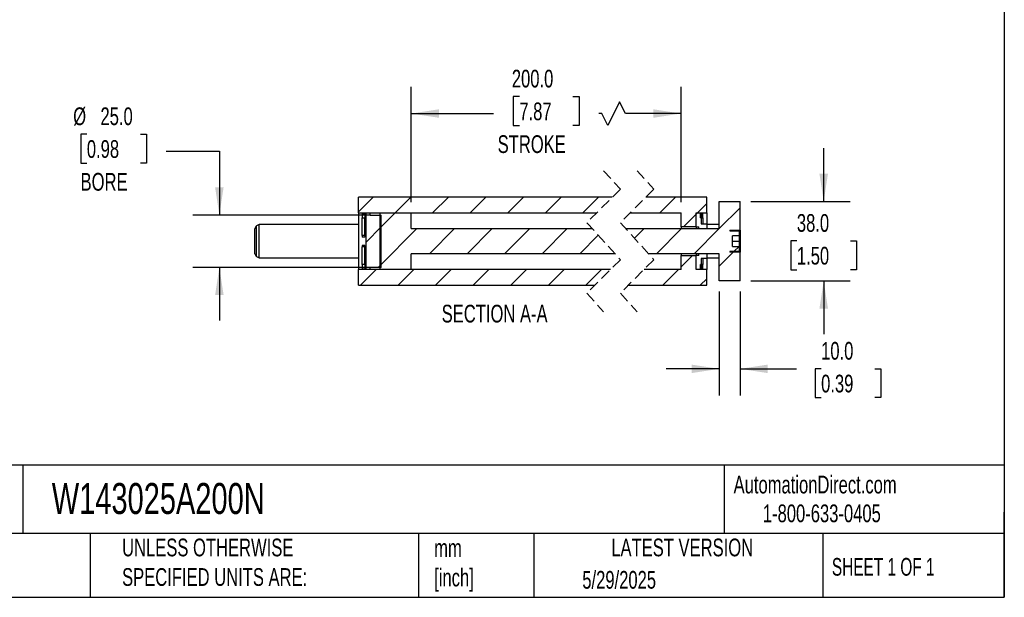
# Model space of a CAD drawing. Header units: millimetres. Extents: x 25 to 1092, y 25 to 838.
# Tile 3 of 4: x 621 to 1092, y 25 to 301. Entities that reach past the tile are written whole.
import ezdxf

# ---------------------------------------------------------------- set-up
doc = ezdxf.new("R2010")
doc.units = ezdxf.units.MM
doc.header["$LTSCALE"] = 4
doc.linetypes.add('SLD-Dashed', pattern=[1.905, 1.27, -0.635])
doc.linetypes.add('SLD-Solid', pattern=[0])
doc.layers.add('DIMENSIONS', color=140, linetype='SLD-Solid', lineweight=25)
doc.layers.add('TEXT', color=140, linetype='SLD-Solid', lineweight=25)
doc.layers.add('HATCH', color=6, linetype='SLD-Solid')
doc.styles.add('SLDTEXTSTYLE0', font='TXT', dxfattribs={"width": 0.7})
doc.styles.add('SLDTEXTSTYLE1', font='TXT', dxfattribs={"width": 0.65})
doc.dimstyles.new('SLDDIMSTYLE1', dxfattribs={"dimtxt": 8.632031, "dimasz": 13.208, "dimexe": 0, "dimexo": 0.0625, "dimgap": 2.158008, "dimtad": 0, "dimtih": 1, "dimtoh": 1, "dimrnd": 1e-09, "dimzin": 4, "dimdsep": 46, "dimtxsty": 'SLDTEXTSTYLE0', "dimsah": 1, "dimcen": 0.09, "dimadec": 0, "dimazin": 1, "dimtfac": 1, "dimtmove": 0, "dimatfit": 0, "dimfxl": 0, "dimfrac": 2, "dimtolj": 1, "dimtzin": 12, "dimarcsym": 0})
doc.dimstyles.new('SLDDIMSTYLE5', dxfattribs={"dimtxt": 8.632031, "dimasz": 13.208, "dimexe": 0, "dimexo": 0.0625, "dimgap": 2.158008, "dimtad": 0, "dimtih": 1, "dimtoh": 1, "dimrnd": 1e-09, "dimzin": 4, "dimdsep": 46, "dimtxsty": 'SLDTEXTSTYLE0', "dimsah": 1, "dimcen": 0.09, "dimadec": 0, "dimazin": 1, "dimtfac": 1, "dimtofl": 0, "dimtmove": 0, "dimatfit": 3, "dimfxl": 0, "dimfrac": 2, "dimtolj": 1, "dimtzin": 12, "dimarcsym": 0})

# ---------------------------------------------------------------- blocks, each defined once
blk = doc.blocks.new('_D_26')
at = {"layer": 'DIMENSIONS'}
for p, q in [((653.58, 246.65), (650.68, 246.65)), ((650.68, 246.65), (650.68, 232.93)), ((679.23, 246.65), (682.13, 246.65)), ((682.13, 246.65), (682.13, 232.93)), ((691.54, 238.58), (716.94, 238.58)), ((716.94, 238.58), (716.94, 208.07)), ((650.68, 232.93), (653.58, 232.93)), ((682.13, 232.93), (679.23, 232.93)), ((789.21, 208.07), (704.24, 208.07)), ((789.21, 183.07), (704.24, 183.07)), ((716.94, 183.07), (716.94, 157.67))]:
    blk.add_line(p, q, dxfattribs=at)
for points in [[(716.94, 208.07), (718.97, 221.28), (714.91, 221.28)], [(716.94, 183.07), (714.91, 169.86), (718.97, 169.86)]]:
    blk.add_solid(points, dxfattribs=at)
at = {"layer": 'DIMENSIONS', "char_height": 8.467, "attachment_point": 1, "style": 'SLDTEXTSTYLE0'}
for s, insert in [('%%c', (647.06, 259.5)), ('25.0', (660.1, 259.5)), ('0.98', (653.58, 243.85)), ('BORE', (650.59, 228.19))]:
    blk.add_mtext(s, dxfattribs=dict(at, insert=insert))
blk = doc.blocks.new('_D_27')
at = {"layer": 'DIMENSIONS'}
for p, q in [((808.69, 214.15), (808.69, 269.27)), ((937.66, 214.15), (937.66, 269.27)), ((860.35, 264.65), (857.45, 264.65)), ((857.45, 264.65), (857.45, 250.93)), ((886, 264.65), (888.9, 264.65)), ((888.9, 264.65), (888.9, 250.93)), ((908.24, 262.22), (902.6, 250.93)), ((911.06, 256.57), (908.24, 262.22)), ((808.69, 256.57), (848.05, 256.57)), ((899.77, 256.57), (898.29, 256.57)), ((902.6, 250.93), (899.77, 256.57)), ((937.66, 256.57), (911.06, 256.57)), ((857.45, 250.93), (860.35, 250.93)), ((888.9, 250.93), (886, 250.93))]:
    blk.add_line(p, q, dxfattribs=at)
for points in [[(808.69, 256.57), (821.9, 254.54), (821.9, 258.6)], [(937.66, 256.57), (924.46, 258.6), (924.46, 254.54)]]:
    blk.add_solid(points, dxfattribs=at)
at = {"layer": 'DIMENSIONS', "char_height": 8.467, "attachment_point": 1, "style": 'SLDTEXTSTYLE0'}
for s, insert in [('200.0', (856.76, 277.49)), ('7.87', (860.35, 261.84)), ('STROKE', (849.98, 246.19))]:
    blk.add_mtext(s, dxfattribs=dict(at, insert=insert))
blk = doc.blocks.new('_D_28')
at = {"layer": 'DIMENSIONS'}
for p, q in [((1005.86, 214.57), (1005.86, 239.97)), ((970.99, 214.57), (1018.56, 214.57)), ((993.03, 195.67), (990.13, 195.67)), ((990.13, 195.67), (990.13, 181.95)), ((1018.68, 195.67), (1021.58, 195.67)), ((1021.58, 195.67), (1021.58, 181.95)), ((990.13, 181.95), (993.03, 181.95)), ((1021.58, 181.95), (1018.68, 181.95)), ((970.99, 176.57), (1018.56, 176.57)), ((1005.86, 176.57), (1005.86, 151.17))]:
    blk.add_line(p, q, dxfattribs=at)
for points in [[(1005.86, 214.57), (1007.89, 227.78), (1003.82, 227.78)], [(1005.86, 176.57), (1003.82, 163.36), (1007.89, 163.36)]]:
    blk.add_solid(points, dxfattribs=at)
at = {"layer": 'DIMENSIONS', "char_height": 8.467, "attachment_point": 1, "style": 'SLDTEXTSTYLE0'}
for s, insert in [('38.0', (993.03, 208.52)), ('1.50', (993.03, 192.86))]:
    blk.add_mtext(s, dxfattribs=dict(at, insert=insert))
blk = doc.blocks.new('_D_29')
at = {"layer": 'DIMENSIONS'}
for p, q in [((955.91, 171.49), (955.91, 121.87)), ((965.91, 171.49), (965.91, 121.87)), ((955.91, 134.57), (930.51, 134.57)), ((965.91, 134.57), (992.93, 134.57)), ((1004.62, 134.57), (1001.72, 134.57)), ((1001.72, 134.57), (1001.72, 120.85)), ((1030.27, 134.57), (1033.17, 134.57)), ((1033.17, 134.57), (1033.17, 120.85)), ((1001.72, 120.85), (1004.62, 120.85)), ((1033.17, 120.85), (1030.27, 120.85))]:
    blk.add_line(p, q, dxfattribs=at)
for points in [[(955.91, 134.57), (942.71, 136.6), (942.71, 132.54)], [(965.91, 134.57), (979.12, 132.54), (979.12, 136.6)]]:
    blk.add_solid(points, dxfattribs=at)
at = {"layer": 'DIMENSIONS', "char_height": 8.467, "attachment_point": 1, "style": 'SLDTEXTSTYLE0'}
for s, insert in [('10.0', (1004.62, 147.42)), ('0.39', (1004.62, 131.77))]:
    blk.add_mtext(s, dxfattribs=dict(at, insert=insert))
blk = doc.blocks.new('SW_HATCH_1')
at = {"layer": 'HATCH', "color": 0}
for p, q in [((-154.96, 7.5), (-162.01, 0.45)), ((-137, 7.5), (-144.5, 0)), ((-119.04, 7.5), (-126.54, 0)), ((-101.08, 7.5), (-108.58, 0)), ((-83.12, 7.5), (-90.62, 0)), ((-65.16, 7.5), (-72.66, 0)), ((-47.2, 7.5), (-54.7, 0)), ((-10.46, 7.5), (-17.96, 0)), ((-144.5, 0), (-151.76, -7.26)), ((0, 0), (-0.54, -0.54)), ((4.46, 4.46), (0, 0)), ((-0.54, -0.54), (-6.65, -6.65)), ((-151.16, -6.66), (-158.41, -13.91)), ((-134.04, -7.5), (-151.76, -25.22)), ((-116.08, -7.5), (-128.08, -19.5)), ((-98.12, -7.5), (-110.12, -19.5)), ((-80.16, -7.5), (-92.16, -19.5)), ((-62.2, -7.5), (-74.2, -19.5)), ((-25.46, -7.5), (-30.07, -12.1)), ((-7.5, -7.5), (-19.5, -19.5)), ((-47.38, -10.65), (-56.24, -19.5)), ((17.17, -18.75), (10.46, -25.46)), ((19.92, -16), (17.42, -18.5)), ((-2.39, -20.35), (-7.79, -25.75)), ((-153.54, -27), (-161.04, -34.5)), ((-151.16, -24.62), (-152.54, -26)), ((-135.58, -27), (-143.08, -34.5)), ((-117.62, -27), (-125.12, -34.5)), ((-99.66, -27), (-107.16, -34.5)), ((-81.7, -27), (-89.2, -34.5)), ((-63.74, -27), (-71.24, -34.5)), ((-45.78, -27), (-53.28, -34.5)), ((-9.04, -27), (-16.54, -34.5)), ((4.46, -31.46), (1.42, -34.5))]:
    blk.add_line(p, q, dxfattribs=at)
at = {"layer": 'HATCH', "color": 0, "flags": 128}
blk.add_lwpolyline([(20.46, 2.5), (10.46, -7.5), (-1.54, -19.5)], dxfattribs=at)

msp = doc.modelspace()

# ---------------------------------------------------------------- linework, layer by layer
at = {"color": 7, "linetype": 'SLD-Dashed', "lineweight": 18}
for p, q in [((900.65, 229.271), (908.65, 220.421)), ((916.65, 229.271), (924.65, 220.421)), ((908.65, 220.421), (892.65, 204.421)), ((924.65, 220.421), (908.65, 204.421)), ((892.65, 204.421), (908.65, 186.721)), ((908.65, 204.421), (924.65, 186.721)), ((908.65, 186.721), (892.65, 170.721)), ((924.65, 186.721), (908.65, 170.721)), ((892.65, 170.721), (900.65, 161.871)), ((908.65, 170.721), (916.65, 161.871))]:
    msp.add_line(p, q, dxfattribs=at)
for p, q in [((904.8, 216.571), (783.441, 216.571)), ((783.441, 209.071), (783.441, 216.571)), ((949.915, 216.571), (920.8, 216.571)), ((949.915, 209.071), (949.915, 216.571)), ((955.915, 214.571), (965.915, 214.571)), ((955.915, 201.571), (955.915, 214.571)), ((965.915, 200.821), (965.915, 214.571)), ((783.441, 209.071), (897.3, 209.071)), ((783.441, 209.071), (783.441, 182.071)), ((785.241, 208.862), (786.441, 208.862)), ((785.241, 208.862), (785.241, 206.671)), ((786.441, 208.862), (786.441, 206.671)), ((787.041, 209.071), (789.041, 209.071)), ((787.041, 209.071), (787.041, 182.071)), ((789.041, 208.071), (789.041, 209.071)), ((789.041, 208.071), (794.291, 208.071)), ((793.691, 209.071), (793.691, 182.071)), ((793.691, 209.071), (808.691, 209.071)), ((794.291, 183.071), (794.291, 208.071)), ((808.691, 201.571), (808.691, 209.071)), ((913.3, 209.071), (937.665, 209.071)), ((937.665, 202.421), (937.665, 209.071)), ((944.915, 209.071), (949.915, 209.071)), ((944.915, 202.421), (944.915, 209.071)), ((944.915, 209.071), (947.315, 209.071)), ((944.915, 202.421), (944.915, 209.071)), ((946.915, 208.862), (948.115, 208.862)), ((946.915, 206.671), (946.915, 208.862)), ((947.315, 209.071), (947.315, 203.821)), ((948.115, 208.891), (947.315, 208.891)), ((948.115, 208.862), (948.115, 208.891)), ((948.115, 206.671), (948.115, 208.862)), ((949.915, 209.071), (949.915, 203.821)), ((735.941, 203.571), (734.691, 202.85)), ((734.691, 188.293), (734.691, 202.85)), ((783.441, 203.571), (735.941, 203.571)), ((735.941, 187.571), (735.941, 203.571)), ((785.241, 206.671), (786.441, 206.671)), ((785.241, 198.323), (785.241, 206.671)), ((786.441, 198.323), (786.441, 206.671)), ((944.915, 202.421), (937.665, 202.421)), ((937.665, 202.421), (937.665, 201.571)), ((944.915, 202.421), (944.915, 201.571)), ((944.915, 202.421), (946.115, 202.421)), ((944.915, 202.421), (944.915, 201.571)), ((946.115, 201.571), (946.115, 202.421)), ((946.915, 206.671), (948.115, 206.671)), ((947.315, 203.821), (949.915, 203.821)), ((948.115, 206.671), (948.115, 203.821)), ((949.915, 203.821), (949.915, 201.571)), ((955.915, 203.571), (949.915, 203.571)), ((733.941, 189.592), (733.941, 201.551)), ((786.441, 198.323), (785.241, 198.323)), ((785.241, 198.323), (785.241, 197.571)), ((786.441, 198.323), (786.441, 197.571)), ((808.691, 201.571), (895.226, 201.571)), ((911.226, 201.571), (955.915, 201.571)), ((946.115, 201.571), (949.915, 201.571)), ((960.915, 200.821), (965.915, 200.821)), ((960.915, 200.821), (960.915, 200.571)), ((960.915, 200.571), (965.165, 200.571)), ((965.415, 198.071), (962.22, 198.071)), ((962.22, 193.071), (962.22, 198.071)), ((965.415, 200.321), (965.415, 198.071)), ((965.415, 198.071), (965.415, 195.571)), ((965.915, 200.821), (965.915, 190.321)), ((786.441, 197.571), (785.241, 197.571)), ((786.441, 193.571), (785.241, 193.571)), ((785.241, 193.571), (785.241, 192.819)), ((786.441, 193.571), (786.441, 192.819)), ((962.22, 195.571), (965.415, 195.571)), ((962.22, 193.071), (965.415, 193.071)), ((965.415, 195.571), (965.415, 193.071)), ((965.415, 193.071), (965.415, 190.821)), ((734.691, 188.293), (735.941, 187.571)), ((786.441, 192.819), (785.241, 192.819)), ((785.241, 184.471), (785.241, 192.819)), ((786.441, 184.471), (786.441, 192.819)), ((906.074, 189.571), (808.691, 189.571)), ((808.691, 182.071), (808.691, 189.571)), ((955.915, 189.571), (922.074, 189.571)), ((937.665, 189.571), (937.665, 188.721)), ((937.665, 182.071), (937.665, 188.721)), ((937.665, 188.721), (944.915, 188.721)), ((944.915, 189.571), (944.915, 188.721)), ((944.915, 189.571), (944.915, 188.721)), ((944.915, 182.071), (944.915, 188.721)), ((944.915, 182.071), (944.915, 188.721)), ((946.115, 188.721), (944.915, 188.721)), ((946.115, 188.721), (946.115, 189.571)), ((949.915, 189.571), (946.115, 189.571)), ((949.915, 189.571), (949.915, 187.321)), ((955.915, 176.571), (955.915, 189.571)), ((965.165, 190.571), (960.915, 190.571)), ((960.915, 190.571), (960.915, 190.321)), ((965.915, 190.321), (960.915, 190.321)), ((965.915, 176.571), (965.915, 190.321)), ((735.941, 187.571), (783.441, 187.571)), ((785.241, 184.471), (785.241, 182.281)), ((786.441, 184.471), (785.241, 184.471)), ((786.441, 184.471), (786.441, 182.281)), ((948.115, 184.471), (946.915, 184.471)), ((946.915, 182.281), (946.915, 184.471)), ((949.915, 187.321), (947.315, 187.321)), ((947.315, 187.321), (947.315, 182.071)), ((948.115, 187.321), (948.115, 184.471)), ((948.115, 182.281), (948.115, 184.471)), ((949.915, 187.571), (955.915, 187.571)), ((949.915, 187.321), (949.915, 182.071)), ((904, 182.071), (783.441, 182.071)), ((783.441, 174.571), (783.441, 182.071)), ((786.441, 182.281), (785.241, 182.281)), ((789.041, 182.071), (787.041, 182.071)), ((794.291, 183.071), (789.041, 183.071)), ((789.041, 182.071), (789.041, 183.071)), ((808.691, 182.071), (793.691, 182.071)), ((937.665, 182.071), (920, 182.071)), ((949.915, 182.071), (944.915, 182.071)), ((947.315, 182.071), (944.915, 182.071)), ((948.115, 182.281), (946.915, 182.281)), ((947.315, 182.251), (948.115, 182.251)), ((948.115, 182.251), (948.115, 182.281)), ((949.915, 174.571), (949.915, 182.071)), ((783.441, 174.571), (896.5, 174.571)), ((912.5, 174.571), (949.915, 174.571)), ((965.915, 176.571), (955.915, 176.571))]:
    msp.add_line(p, q)
for centre, radius, start, end in [((735.441, 201.551), 1.5, 119.99894, 180.00071), ((965.165, 200.321), 0.25, 359.99458, 90.00467), ((735.441, 189.592), 1.5, 179.99929, 240.00106), ((965.165, 190.821), 0.25, 269.99533, 0.00542)]:
    msp.add_arc(centre, radius, start, end)
at = {"layer": 'TEXT'}
for p, q in [((1092.2, 838.2), (1092.2, 25.4)), ((1092.2, 88.504), (25.4, 88.504)), ((623.036, 88.504), (623.036, 55.88)), ((958.302, 88.504), (958.302, 55.88)), ((1092.2, 25.4), (1092.2, 66.04)), ((1092.2, 55.88), (25.4, 55.88)), ((655.121, 55.88), (655.121, 25.4)), ((812.097, 55.88), (812.097, 25.4)), ((867.248, 55.88), (867.248, 25.4)), ((1005.395, 55.88), (1005.395, 25.4)), ((25.4, 25.4), (1092.2, 25.4))]:
    msp.add_line(p, q, dxfattribs=at)

# ---------------------------------------------------------------- block references
at = {"layer": 'HATCH'}
msp.add_blockref('SW_HATCH_1', (945.454, 209.071), dxfattribs=at)

# ---------------------------------------------------------------- texts
at = {"layer": 'TEXT'}
for s, insert, char_height, attachment_point, style in [('SECTION A-A', (848.543, 165.192), 8.46667, 2, 'SLDTEXTSTYLE0'), ('W143025A200N', (636.831, 80.026), 14.81667, 1, 'SLDTEXTSTYLE0'), ('AutomationDirect.com', (962.78, 83.506), 8.46667, 1, 'SLDTEXTSTYLE0'), ('1-800-633-0405', (976.766, 69.748), 8.46667, 1, 'SLDTEXTSTYLE0'), ('UNLESS OTHERWISE ^JSPECIFIED UNITS ARE:', (670.432, 53.442), 8.46667, 1, 'SLDTEXTSTYLE0'), ('LATEST VERSION', (938.209, 53.456), 8.46667, 2, 'SLDTEXTSTYLE0'), ('mm^J[inch]', (819.629, 53.189), 8.4667, 1, 'SLDTEXTSTYLE0'), ('SHEET 1 OF 1', (1009.765, 44.206), 8.46667, 1, 'SLDTEXTSTYLE1'), ('5/29/2025', (890.451, 37.988), 8.4667, 1, 'SLDTEXTSTYLE0')]:
    msp.add_mtext(s, dxfattribs=dict(at, insert=insert, char_height=char_height, attachment_point=attachment_point, style=style))

# ---------------------------------------------------------------- dimensions: what is measured, and where the dimension line sits
at = {"layer": 'DIMENSIONS'}
dim = msp.add_linear_dim(base=(937.665, 256.571), p1=(808.691, 209.071), p2=(937.665, 209.071), text='200.0\\PSTROKE', dimstyle='SLDDIMSTYLE5', dxfattribs=at)
dim.commit()
dim.dimension.update_dxf_attribs({"geometry": '_D_27', "text_midpoint": (873.172, 256.571), "dimtype": 160})
dim = msp.add_linear_dim(base=(716.94, 208.071), p1=(794.291, 183.071), p2=(794.291, 208.071), angle=90, text='%%c<>\\PBORE', dimstyle='SLDDIMSTYLE1', dxfattribs=at)
dim.commit()
dim.dimension.update_dxf_attribs({"geometry": '_D_26', "text_midpoint": (716.94, 238.576), "dimtype": 160})
dim = msp.add_linear_dim(base=(1005.856, 214.571), p1=(965.915, 176.571), p2=(965.915, 214.571), angle=90, dimstyle='SLDDIMSTYLE1', dxfattribs=at)
dim.commit()
dim.dimension.update_dxf_attribs({"geometry": '_D_28', "text_midpoint": (1005.856, 195.669), "dimtype": 160})
dim = msp.add_linear_dim(base=(955.915, 134.571), p1=(965.915, 176.571), p2=(955.915, 176.571), dimstyle='SLDDIMSTYLE1', dxfattribs=at)
dim.commit()
dim.dimension.update_dxf_attribs({"geometry": '_D_29', "text_midpoint": (1017.447, 134.571), "dimtype": 160})

doc.saveas('drawing.dxf')
